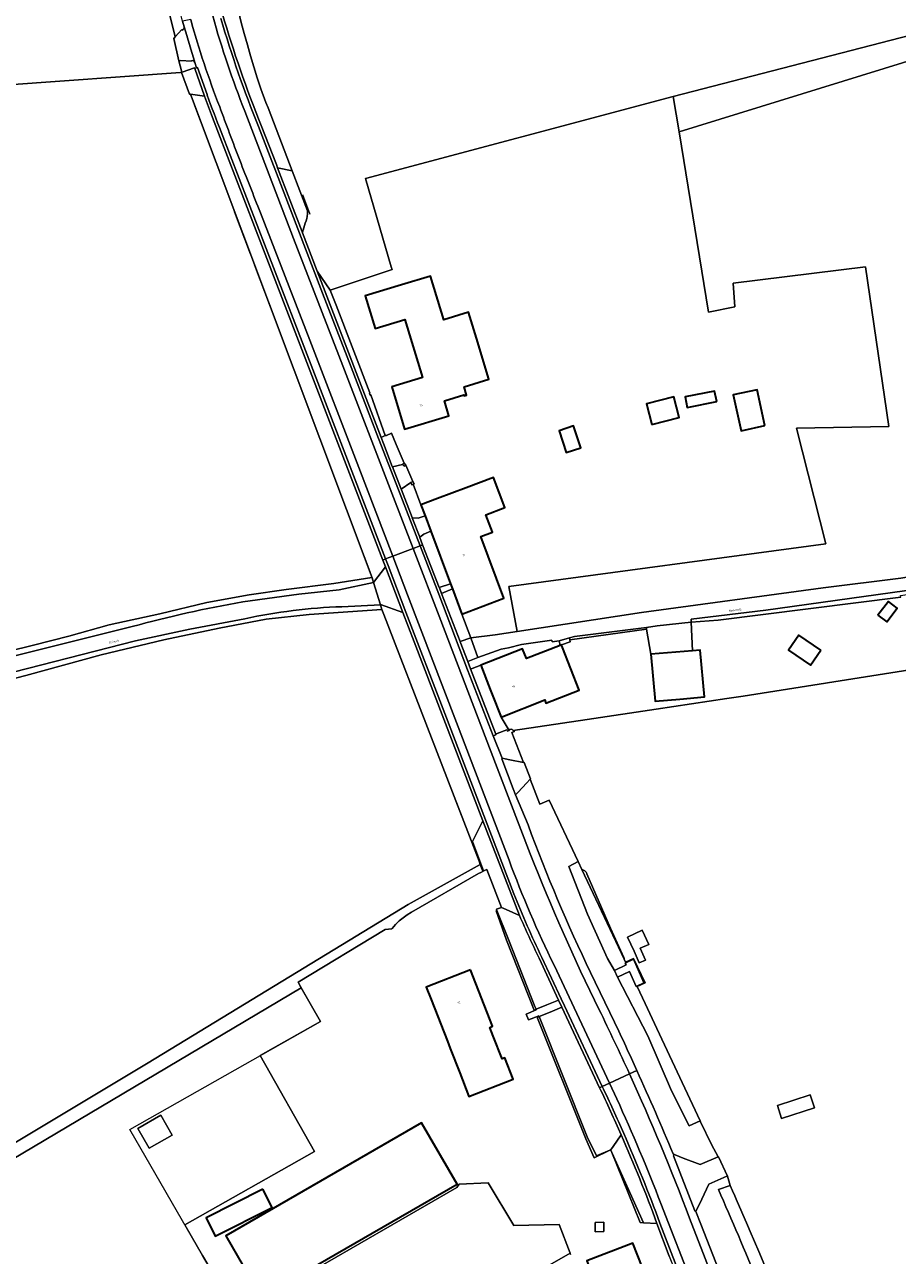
# Model space of a CAD drawing. Header units: metres. Extents: x 201541 to 204988, y 387833 to 394342.
# Tile 119 of 214: x 203682 to 203836, y 390799 to 391017. Entities that reach past the tile are written whole.
import ezdxf
from ezdxf.enums import TextEntityAlignment as Align

# ---------------------------------------------------------------- set-up
doc = ezdxf.new("R2010")
doc.units = ezdxf.units.M
doc.linetypes.add('IE-TERREINAFSCHEIDING', pattern=[10, 8, -2])
doc.layers.get('Defpoints').update_dxf_attribs({"lineweight": 25})
for name, color, linetype, lineweight in [('B-WE-GR-BOS_LOOF-GV', 40, 'Continuous', 13), ('B-WE-GR-BOUWLAND-GV', 80, 'Continuous', 13), ('B-WE-GR-GRAS-GV', 60, 'Continuous', 13), ('B-WE-GR-GROENVOORZIENING-GV', 80, 'Continuous', 18), ('B-WE-GR-HOUTWAL-GV', 40, 'Continuous', 13), ('B-WE-IE-TERREINAFSCHEIDING-G', 210, 'IE-TERREINAFSCHEIDING', 18), ('B-WE-IE-TERREINAFSCHEIDING_KUNSTMATIG_HEKWERK-G', 20, 'IE-TERREINAFSCHEIDING-KUNSTMATIG', 18), ('B-WE-IE-TERREINAFSCHEIDING_KUNSTMATIG_MUUR-G', 90, 'IE-TERREINAFSCHEIDING-KUNSTMATIG-DICHT', 18), ('B-WE-IE-TERREINAFSCHEIDING_KUNSTMATIG_MUUR-GV', 90, 'Continuous', 18), ('B-WE-OG-BEBOUWING-GV', 7, 'Continuous', 35), ('B-WE-OG-BEBOUWING-T18', 10, 'Continuous', 18), ('B-WE-OG-BEBOUWING_LAGE TRAFO-GV', 7, 'Continuous', 18), ('B-WE-OG-TERREIN_CULTUURSCHEIDING-GV', 7, 'Continuous', 18), ('B-WE-OG-TERREIN_ERF-GV', 7, 'Continuous', 18), ('B-WE-OG-TERREIN_ONBEGROEID-GV', 7, 'Continuous', 18), ('B-WE-OG-WATER_GREPPEL-GV', 160, 'Continuous', 18), ('B-WE-OG-WATER_SLOOT-GV', 120, 'Continuous', 18), ('B-WE-OG-WEG-GV', 7, 'Continuous', 18), ('B-WE-VH-ONVERHARD-GV', 252, 'Continuous', 18), ('B-WE-VH-VERHARDING_ASFALT-GV', 252, 'Continuous', 18), ('B-WE-VH-VERHARDING_BEDRIJFSVLOERPLAAT-GV', 252, 'Continuous', 18), ('B-WE-VH-VERHARDING_BETONSTRAATSTEEN-GV', 252, 'Continuous', 18), ('B-WE-VH-VERHARDING_GESLOTEN-GV', 252, 'Continuous', 18), ('B-WE-VH-VERHARDING_HALFVERHARDING-GV', 252, 'Continuous', 18), ('B-WE-VH-VERHARDING_OPEN-GV', 252, 'Continuous', 18), ('B-WE-VH-VERHARDING_PUIN-GV', 252, 'Continuous', 18)]:
    doc.layers.add(name, color=color, linetype=linetype, lineweight=lineweight)
doc.styles.add('NLCS-ISO-M200-T18', font='NLCS-ISO.ttf', dxfattribs={"height": 0.36})
doc.linetypes.add('IE-TERREINAFSCHEIDING-KUNSTMATIG', pattern='A,4,[82,NLCS.SHX,S=0.75,R=90,X=0,Y=0],4,-2', length=10)
doc.linetypes.add('IE-TERREINAFSCHEIDING-KUNSTMATIG-DICHT', pattern='A,8,-1,[82,NLCS.SHX,S=0.75,R=90,X=0,Y=0],-1', length=10)

msp = doc.modelspace()

# ---------------------------------------------------------------- linework, layer by layer
at = {"layer": 'B-WE-GR-BOS_LOOF-GV'}
msp.add_lwpolyline([(203847.055, 391009.256), (203846.734, 391011.093), (203846.414, 391012.931), (203844.324, 391012.285), (203797.546, 390997.822), (203802.75, 390965.958), (203807.408, 390966.923), (203807.114, 390971.082), (203830.484, 390973.967), (203834.647, 390945.767), (203818.334, 390945.468), (203823.512, 390925), (203767.421, 390917.484), (203768.893, 390909.529), (203790.878, 390912.856), (203823.04, 390917.266), (203836.765, 390918.971), (203847.689, 390920.766), (203866.567, 390923.867)], dxfattribs=at)
at = {"layer": 'B-WE-GR-BOUWLAND-GV'}
for points in [[(203838.351, 390902.726), (203808.871, 390898.094), (203805.989, 390897.662), (203793.516, 390895.793), (203781.308, 390893.963), (203768.243, 390892.005), (203768.442, 390891.847), (203767.982, 390891.681), (203770.054, 390886.369), (203770.176, 390886.344), (203771.309, 390883.488), (203771.216, 390883.389), (203772.924, 390879.011), (203774.603, 390879.696), (203779.713, 390868.836), (203780.372, 390867.436), (203780.443, 390867.421), (203780.556, 390867.386), (203780.664, 390867.34), (203780.768, 390867.283), (203780.866, 390867.216), (203780.956, 390867.14), (203781.039, 390867.055), (203781.113, 390866.963), (203781.177, 390866.864), (203781.232, 390866.759), (203781.256, 390866.696), (203785.416, 390857.067), (203787.797, 390851.897)], [(203787.824, 390851.599), (203788.079, 390851.057), (203789.484, 390851.718), (203791.548, 390847.392), (203790.168, 390846.751), (203791.538, 390843.756), (203793.623, 390839.337), (203801.25, 390823.046), (203801.355, 390822.829), (203803.297, 390818.81), (203804.46, 390816.675), (203804.472, 390816.649), (203804.532, 390816.675), (203806.105, 390813.253), (203806.572, 390811.593), (203806.984, 390810.667), (203807.394, 390809.741), (203807.523, 390809.449), (203807.652, 390809.156), (203809.668, 390804.548), (203810.137, 390803.463), (203811.653, 390799.926), (203813.607, 390795.291)]]:
    msp.add_lwpolyline(points, dxfattribs=at)
for points in [[(203792.224, 390854.209), (203790.691, 390853.516), (203791.599, 390851.395), (203790.503, 390850.931), (203789.604, 390853.025), (203788.412, 390855.469), (203791, 390856.713)], [(203821.485, 390825.337), (203815.675, 390823.448), (203814.927, 390825.752), (203820.736, 390827.641)]]:
    msp.add_lwpolyline(points, close=True, dxfattribs=at)
msp.add_lwpolyline([(203787.797, 390851.897, -0.0603563), (203787.824, 390851.599)], format="xyb", dxfattribs=at)
at = {"layer": 'B-WE-GR-GRAS-GV'}
msp.add_lwpolyline([(203715.657, 391037.08, 0.0307493), (203723.572, 391005.432)], format="xyb", dxfattribs=at)
for points in [[(203724.9, 391002.095), (203729.135, 390990.96), (203731.829, 390983.901), (203731.834, 390983.767), (203731.829, 390983.34), (203731.785, 390982.884), (203731.708, 390982.501), (203731.593, 390982.091), (203731.458, 390981.683), (203731.316, 390981.275), (203731.18, 390980.866), (203731.075, 390980.488), (203731.05, 390980.398), (203730.961, 390979.971), (203733.565, 390973.245), (203735.874, 390969.875), (203746.795, 390973.502), (203746.657, 390973.975), (203742.079, 390989.626), (203796.519, 391004.113), (203843.707, 391016.293), (203843.615, 391016.891)], [(203678.854, 390906.004), (203683.417, 390907.125), (203689.634, 390908.687), (203696.787, 390910.68), (203705.755, 390912.669), (203714.063, 390914.635), (203721.558, 390916.006), (203728.065, 390916.952), (203736.518, 390918.024), (203743.209, 390919.06), (203743.31, 390919.015), (203711.144, 391004.512), (203710.967, 391004.537), (203709.578, 391008.337), (203709.69, 391008.377), (203709.656, 391008.467), (203709.383, 391008.364), (203678.201, 391006.073)], [(203723.572, 391005.432), (203724.501, 391003.027), (203724.9, 391002.095)], [(203669.746, 390812.951), (203703.675, 390833.268), (203749.658, 390861.239), (203762.403, 390868.36), (203762.192, 390868.904), (203745.328, 390912.506), (203745.1, 390913.095), (203744.997, 390913.438), (203732.131, 390912.548), (203724.548, 390911.726), (203716.216, 390910.118), (203706.425, 390908.024), (203695.345, 390905.414), (203682.04, 390901.742), (203672.246, 390899.184)], [(203718.925, 390789.65), (203713.26, 390799.233), (203710.161, 390804.613), (203733.083, 390817.596), (203723.487, 390834.539), (203734.157, 390840.582), (203730.745, 390846.556), (203667.691, 390809.108), (203678.85, 390790.319)], [(203767.81, 390793.63), (203778.289, 390799.644), (203776.356, 390804.68), (203768.358, 390804.502), (203763.796, 390812.059), (203758.641, 390811.851), (203758.256, 390811.232), (203723.938, 390791.422)]]:
    msp.add_lwpolyline(points, dxfattribs=at)
msp.add_lwpolyline([(203703.834, 390818.158), (203701.84, 390821.678), (203705.948, 390824.005), (203707.942, 390820.485)], close=True, dxfattribs=at)
at = {"layer": 'B-WE-GR-GROENVOORZIENING-GV'}
for points in [[(203767.024, 390854.96), (203771.903, 390842.574), (203772.306, 390842.697), (203772.309, 390842.738), (203772.07, 390843.226), (203767.363, 390855.048), (203765.351, 390860.226), (203765.208, 390860.134)], [(203785.312, 390817.857), (203785.281, 390817.856), (203782.971, 390816.827), (203781.303, 390820.191), (203772.805, 390841.437), (203772.771, 390841.521), (203772.76, 390841.551), (203772.633, 390841.502), (203772.644, 390841.469), (203772.534, 390841.174), (203781.073, 390819.862), (203782.527, 390816.479)]]:
    msp.add_lwpolyline(points, close=True, dxfattribs=at)
at = {"layer": 'B-WE-GR-HOUTWAL-GV'}
msp.add_lwpolyline([(203667.691, 390809.108), (203730.745, 390846.556), (203730.187, 390847.532), (203745.593, 390856.84), (203746.746, 390856.933), (203746.813, 390857.025), (203747.402, 390857.712), (203748.044, 390858.348), (203748.737, 390858.929), (203749.474, 390859.451), (203750.252, 390859.912), (203762.073, 390866.719), (203762.513, 390866.946), (203763.174, 390867.287), (203762.959, 390867.203), (203762.865, 390867.163), (203762.403, 390868.36), (203749.658, 390861.239), (203703.675, 390833.268), (203669.746, 390812.951), (203666.711, 390811.134)], close=True, dxfattribs=at)
at = {"layer": 'B-WE-IE-TERREINAFSCHEIDING-G'}
for points in [[(203742.917, 390920.059), (203711.144, 391004.512)], [(203743.31, 390919.015), (203742.917, 390920.059)], [(203745.1, 390913.095), (203745.328, 390912.506), (203762.192, 390868.904), (203762.42, 390868.315)]]:
    msp.add_lwpolyline(points, dxfattribs=at)
at = {"layer": 'B-WE-IE-TERREINAFSCHEIDING_KUNSTMATIG_HEKWERK-G'}
for points in [[(203709.383, 391008.364), (203678.201, 391006.073), (203675.215, 391022.97)], [(203732.296, 390983.26), (203731.024, 390986.705)], [(203678.854, 390906.004), (203683.417, 390907.125), (203689.634, 390908.687), (203696.787, 390910.68), (203705.755, 390912.669), (203714.063, 390914.635), (203721.558, 390916.006), (203728.065, 390916.952), (203736.518, 390918.024), (203743.209, 390919.06)], [(203724.548, 390911.726), (203732.131, 390912.548)], [(203732.131, 390912.548), (203744.997, 390913.438)], [(203706.425, 390908.024), (203716.216, 390910.118)], [(203716.216, 390910.118), (203724.548, 390911.726)], [(203695.345, 390905.414), (203706.425, 390908.024)], [(203682.04, 390901.742), (203695.345, 390905.414)], [(203672.246, 390899.184), (203682.04, 390901.742)], [(203805.989, 390897.662), (203808.871, 390898.094), (203838.351, 390902.726)], [(203781.308, 390893.963), (203793.516, 390895.793)], [(203768.442, 390891.847), (203767.982, 390891.681), (203770.054, 390886.369)], [(203779.713, 390868.836), (203774.603, 390879.696), (203772.924, 390879.011), (203771.216, 390883.389)], [(203745.593, 390856.84), (203746.746, 390856.933)], [(203734.157, 390840.582), (203730.187, 390847.532)], [(203723.684, 390791.862), (203719.228, 390789.138), (203713.26, 390799.233), (203700.442, 390821.486), (203734.157, 390840.582)], [(203776.356, 390804.68), (203768.358, 390804.502), (203763.796, 390812.059), (203758.641, 390811.851)], [(203778.399, 390799.359), (203776.356, 390804.68)]]:
    msp.add_lwpolyline(points, dxfattribs=at)
at = {"layer": 'B-WE-IE-TERREINAFSCHEIDING_KUNSTMATIG_MUUR-G'}
for points in [[(203748.915, 390939.29), (203748.66, 390939.072)], [(203748.66, 390939.072), (203748.942, 390938.744), (203749.213, 390938.944)], [(203749.213, 390938.944), (203748.915, 390939.29)], [(203750.502, 390936.059), (203750.099, 390935.856)], [(203750.52, 390935.55), (203750.71, 390935.646), (203750.502, 390936.059)], [(203750.099, 390935.856), (203750.29, 390935.435)], [(203750.29, 390935.435), (203750.52, 390935.55)], [(203791.796, 390909.954), (203778.24, 390908.075)], [(203778.24, 390908.075), (203778.306, 390907.707), (203776.774, 390907.145)], [(203767.024, 390854.96), (203771.903, 390842.574)], [(203772.534, 390841.174), (203781.073, 390819.862)]]:
    msp.add_lwpolyline(points, dxfattribs=at)
at = {"layer": 'B-WE-IE-TERREINAFSCHEIDING_KUNSTMATIG_MUUR-GV'}
for points in [[(203748.66, 390939.072), (203748.942, 390938.744), (203749.213, 390938.944), (203748.915, 390939.29)], [(203750.502, 390936.059), (203750.099, 390935.856), (203750.29, 390935.435), (203750.52, 390935.55), (203750.71, 390935.646)]]:
    msp.add_lwpolyline(points, close=True, dxfattribs=at)
at = {"layer": 'B-WE-OG-BEBOUWING-GV'}
for points in [[(203746.756, 390952.761), (203749.024, 390945.291), (203756.851, 390947.665), (203756.052, 390950.297), (203759.489, 390951.339), (203759.542, 390951.166), (203759.983, 390951.299), (203759.537, 390952.773), (203763.937, 390954.107), (203761.729, 390961.389), (203760.34, 390965.97), (203755.939, 390964.636), (203753.599, 390972.352), (203748.455, 390970.793), (203742.071, 390968.857), (203743.81, 390963.093), (203749.081, 390964.697), (203752.208, 390954.42)], [(203804.202, 390950.178), (203803.831, 390952.032), (203798.634, 390950.99), (203799.005, 390949.136)], [(203812.711, 390945.932), (203811.375, 390952.248), (203807.12, 390951.33), (203808.51, 390944.99)], [(203792.709, 390946.133), (203797.561, 390947.358), (203796.646, 390950.982), (203791.794, 390949.757)], [(203780.17, 390941.982), (203778.895, 390945.856), (203776.341, 390945.016), (203777.615, 390941.141)], [(203757.502, 390917.06), (203759.15, 390912.606), (203766.569, 390915.427), (203762.495, 390926.286), (203764.552, 390927.058), (203763.384, 390930.168), (203766.722, 390931.42), (203764.729, 390936.728), (203759.878, 390934.908), (203754.866, 390933.028), (203751.886, 390931.91), (203752.67, 390929.94), (203753.644, 390927.251), (203757.135, 390917.962)], [(203832.71, 390912.417), (203834.263, 390911.236), (203836.114, 390913.669), (203834.561, 390914.851)], [(203822.592, 390906.246), (203818.703, 390908.869), (203816.914, 390906.216), (203820.803, 390903.593)], [(203776.774, 390907.145), (203776.526, 390907.054), (203770.546, 390904.723), (203769.883, 390906.431), (203762.483, 390903.557), (203764.175, 390899.288), (203764.53, 390898.381), (203766.067, 390894.403), (203773.789, 390897.422), (203774.017, 390896.839), (203779.903, 390899.14), (203776.948, 390906.699)], [(203799.923, 390906.112), (203792.563, 390905.499), (203793.321, 390897.178), (203797.694, 390897.577), (203802.07, 390897.975), (203801.291, 390906.226)], [(203760.657, 390849.724), (203752.832, 390846.667), (203753.702, 390844.439), (203756.58, 390837.073), (203757.08, 390835.795), (203758.758, 390831.5), (203760.396, 390827.307), (203768.222, 390830.364), (203766.722, 390834.155), (203766.27, 390833.976), (203764.682, 390837.99), (203764.074, 390839.541), (203764.571, 390839.736)], [(203723.684, 390791.862), (203758.286, 390811.837), (203752.037, 390822.662), (203717.435, 390802.686)], [(203723.945, 390810.919), (203713.907, 390805.858), (203715.543, 390802.614), (203725.581, 390807.674)], [(203786.671, 390784.162), (203794.827, 390787.296), (203791.488, 390795.983), (203791.011, 390797.223), (203789.402, 390801.41), (203781.247, 390798.276)]]:
    msp.add_lwpolyline(points, close=True, dxfattribs=at)
at = {"layer": 'B-WE-OG-BEBOUWING_LAGE TRAFO-GV'}
msp.add_lwpolyline([(203784.27, 390803.426), (203784.248, 390804.869), (203784.244, 390805.09), (203782.693, 390805.067), (203782.697, 390804.832), (203782.719, 390803.403)], close=True, dxfattribs=at)
at = {"layer": 'B-WE-OG-TERREIN_CULTUURSCHEIDING-GV'}
msp.add_lwpolyline([(203796.519, 391004.113), (203797.546, 390997.822), (203844.324, 391012.285), (203843.707, 391016.293)], close=True, dxfattribs=at)
at = {"layer": 'B-WE-OG-TERREIN_ERF-GV'}
for points in [[(203708.429, 391014.616), (203705.74, 391025.609), (203704.86, 391029.205), (203704.008, 391034.478), (203703.16, 391039.725), (203702.31, 391039.726), (203701.882, 391044.205), (203701.824, 391044.81), (203701.624, 391046.903), (203700.93, 391054.165), (203701.13, 391054.9), (203702.38, 391059.495), (203702.393, 391060.675), (203702.41, 391062.289), (203702.419, 391063.166), (203702.42, 391063.281), (203702.487, 391069.608), (203702.49, 391069.855), (203703.703, 391069.842), (203703.882, 391072.992), (203703.954, 391074.172), (203704.032, 391074.676)], [(203678.201, 391006.073), (203709.383, 391008.364), (203709.656, 391008.467), (203709.6, 391008.615), (203709.093, 391010.422), (203708.19, 391014.351), (203708.429, 391014.616)], [(203836.745, 390915.612), (203804.447, 390911.548), (203799.684, 390911.172), (203799.923, 390906.112), (203801.291, 390906.226), (203802.07, 390897.975), (203797.694, 390897.577), (203793.321, 390897.178), (203792.563, 390905.499), (203791.796, 390909.954), (203778.24, 390908.075), (203778.306, 390907.707), (203776.774, 390907.145), (203776.948, 390906.699), (203779.903, 390899.14), (203774.017, 390896.839), (203773.789, 390897.422), (203766.067, 390894.403), (203767.481, 390892.024), (203767.571, 390892.065), (203767.53, 390892.177), (203767.963, 390892.227), (203768.243, 390892.005), (203781.308, 390893.963), (203793.516, 390895.793), (203805.989, 390897.662), (203808.871, 390898.094), (203838.351, 390902.726)], [(203795.814, 390799.107), (203793.637, 390804.868), (203791.298, 390804.958), (203791.281, 390804.996), (203790.685, 390805.023), (203785.66, 390817.436), (203785.486, 390817.821), (203785.436, 390817.859), (203785.312, 390817.857), (203782.527, 390816.479), (203781.073, 390819.862), (203772.534, 390841.174), (203772.644, 390841.469), (203772.633, 390841.502), (203770.952, 390840.846), (203770.518, 390841.869), (203772.302, 390842.651), (203772.306, 390842.697), (203771.903, 390842.574), (203767.024, 390854.96), (203765.208, 390860.134), (203765.351, 390860.226), (203765.281, 390860.407), (203766.171, 390860.741), (203763.536, 390867.429), (203763.174, 390867.287), (203762.513, 390866.946), (203762.073, 390866.719), (203750.252, 390859.912), (203749.474, 390859.451), (203748.737, 390858.929), (203748.044, 390858.348), (203747.402, 390857.712), (203746.813, 390857.025), (203746.746, 390856.933), (203745.593, 390856.84), (203730.187, 390847.532), (203730.745, 390846.556), (203734.157, 390840.582), (203723.487, 390834.539), (203733.083, 390817.596), (203710.161, 390804.613), (203713.26, 390799.233), (203718.925, 390789.65)], [(203723.938, 390791.422), (203758.256, 390811.232), (203758.641, 390811.851), (203763.796, 390812.059), (203768.358, 390804.502), (203776.356, 390804.68), (203778.289, 390799.644), (203767.81, 390793.63)], [(203781.247, 390798.276), (203789.402, 390801.41), (203791.011, 390797.223)]]:
    msp.add_lwpolyline(points, dxfattribs=at)
for points in [[(203765.03, 390908.95), (203768.893, 390909.529), (203767.421, 390917.484), (203823.512, 390925), (203818.334, 390945.468), (203834.647, 390945.767), (203830.484, 390973.967), (203807.114, 390971.082), (203807.408, 390966.923), (203802.75, 390965.958), (203797.546, 390997.822), (203796.519, 391004.113), (203742.079, 390989.626), (203746.657, 390973.975), (203746.795, 390973.502), (203735.874, 390969.875), (203736.926, 390967.191), (203742.883, 390951.703), (203742.89, 390951.685), (203742.819, 390951.673), (203742.916, 390951.309), (203743.054, 390951.33), (203745.612, 390944.161), (203745.847, 390944.17), (203746.713, 390944.59), (203747.544, 390942.59), (203748.915, 390939.29), (203749.213, 390938.944), (203750.502, 390936.059), (203750.71, 390935.646), (203750.52, 390935.55), (203751.886, 390931.91), (203754.866, 390933.028), (203759.878, 390934.908), (203764.729, 390936.728), (203766.722, 390931.42), (203763.384, 390930.168), (203764.552, 390927.058), (203762.495, 390926.286), (203766.569, 390915.427), (203759.15, 390912.606), (203760.704, 390908.422)], [(203749.024, 390945.291), (203746.756, 390952.761), (203752.208, 390954.42), (203749.081, 390964.697), (203743.81, 390963.093), (203742.071, 390968.857), (203748.455, 390970.793), (203753.599, 390972.352), (203755.939, 390964.636), (203760.34, 390965.97), (203761.729, 390961.389), (203763.937, 390954.107), (203759.537, 390952.773), (203759.983, 390951.299), (203759.542, 390951.166), (203759.489, 390951.339), (203756.052, 390950.297), (203756.851, 390947.665)], [(203804.202, 390950.178), (203799.005, 390949.136), (203798.634, 390950.99), (203803.831, 390952.032)], [(203811.375, 390952.248), (203812.711, 390945.932), (203808.51, 390944.99), (203807.12, 390951.33)], [(203797.561, 390947.358), (203792.709, 390946.133), (203791.794, 390949.757), (203796.646, 390950.982)], [(203780.17, 390941.982), (203777.615, 390941.141), (203776.341, 390945.016), (203778.895, 390945.856)], [(203832.71, 390912.417), (203834.561, 390914.851), (203836.114, 390913.669), (203834.263, 390911.236)], [(203818.703, 390908.869), (203822.592, 390906.246), (203820.803, 390903.593), (203816.914, 390906.216)], [(203765.408, 390891.483), (203765.121, 390891.397), (203765.154, 390891.232), (203764.66, 390891.057), (203766.254, 390887.103), (203766.787, 390887.028), (203767.621, 390886.86), (203770.054, 390886.369), (203767.982, 390891.681), (203768.442, 390891.847), (203768.243, 390892.005), (203767.963, 390892.227), (203767.53, 390892.177), (203767.571, 390892.065), (203767.481, 390892.024), (203767.188, 390891.89), (203767.077, 390892.154)], [(203753.702, 390844.439), (203752.832, 390846.667), (203760.657, 390849.724), (203764.571, 390839.736), (203764.074, 390839.541), (203764.682, 390837.99), (203766.27, 390833.976), (203766.722, 390834.155), (203768.222, 390830.364), (203760.396, 390827.307), (203758.758, 390831.5), (203757.08, 390835.795), (203756.58, 390837.073)], [(203723.684, 390791.862), (203717.435, 390802.686), (203752.037, 390822.662), (203758.286, 390811.837)], [(203723.945, 390810.919), (203725.581, 390807.674), (203715.543, 390802.614), (203713.907, 390805.858)], [(203784.248, 390804.869), (203784.27, 390803.426), (203782.719, 390803.403), (203782.697, 390804.832), (203782.693, 390805.067), (203784.244, 390805.09)]]:
    msp.add_lwpolyline(points, close=True, dxfattribs=at)
at = {"layer": 'B-WE-OG-TERREIN_ONBEGROEID-GV'}
for points in [[(203814.927, 390825.752), (203815.675, 390823.448), (203821.485, 390825.337), (203820.736, 390827.641)], [(203705.948, 390824.005), (203701.84, 390821.678), (203703.834, 390818.158), (203707.942, 390820.485)]]:
    msp.add_lwpolyline(points, close=True, dxfattribs=at)
at = {"layer": 'B-WE-OG-WATER_GREPPEL-GV'}
msp.add_lwpolyline([(203786.102, 390849.621), (203788.183, 390850.612), (203788.031, 390850.895), (203789.464, 390851.587), (203791.346, 390847.399), (203789.964, 390846.774), (203788.778, 390849.395), (203786.633, 390848.436), (203792.01, 390838.06), (203796.205, 390828.305), (203799.305, 390822.162), (203801.25, 390823.046), (203793.623, 390839.337), (203791.538, 390843.756), (203790.168, 390846.751), (203791.548, 390847.392), (203789.484, 390851.718), (203788.079, 390851.057), (203787.824, 390851.599), (203780.372, 390867.436), (203779.713, 390868.836), (203778.085, 390867.959), (203781.381, 390859.566), (203784.872, 390851.726)], close=True, dxfattribs=at)
msp.add_lwpolyline([(203813.607, 390795.291), (203811.653, 390799.926), (203810.137, 390803.463), (203809.668, 390804.548), (203807.652, 390809.156), (203807.523, 390809.449), (203807.394, 390809.741), (203806.984, 390810.667), (203806.572, 390811.593), (203804.508, 390810.885)], dxfattribs=at)
msp.add_lwpolyline([(203804.508, 390810.885, -0.0057416), (203811.474, 390794.513)], format="xyb", dxfattribs=at)
at = {"layer": 'B-WE-OG-WATER_SLOOT-GV'}
msp.add_lwpolyline([(203787.797, 390851.897), (203785.416, 390857.067), (203781.256, 390866.696), (203781.232, 390866.759), (203781.177, 390866.864), (203781.113, 390866.963), (203781.039, 390867.055), (203780.956, 390867.14), (203780.866, 390867.216), (203780.768, 390867.283), (203780.664, 390867.34), (203780.556, 390867.386), (203780.443, 390867.421), (203780.372, 390867.436), (203787.824, 390851.599)], dxfattribs=at)
msp.add_lwpolyline([(203787.824, 390851.599, 0.0603563), (203787.797, 390851.897)], format="xyb", dxfattribs=at)
at = {"layer": 'B-WE-OG-WEG-GV'}
for points in [[(203720.392, 390914.756), (203730.295, 390916.113), (203737.445, 390916.894), (203743.51, 390918.155), (203743.507, 390918.166), (203743.31, 390919.015), (203743.209, 390919.06), (203736.518, 390918.024), (203728.065, 390916.952), (203721.558, 390916.006), (203714.063, 390914.635), (203705.755, 390912.669), (203696.787, 390910.68), (203689.634, 390908.687), (203683.417, 390907.125), (203678.854, 390906.004)], [(203672.246, 390899.184), (203682.04, 390901.742), (203695.345, 390905.414), (203706.425, 390908.024), (203716.216, 390910.118), (203724.548, 390911.726), (203732.131, 390912.548), (203744.997, 390913.438), (203744.754, 390914.253), (203744.738, 390914.259), (203737.928, 390913.902)], [(203720.763, 390911.788), (203711.07, 390909.946), (203701.423, 390907.884), (203675.144, 390901.131)], [(203677.222, 390904.496), (203700.865, 390910.377)], [(203804.508, 390810.885), (203806.572, 390811.593), (203806.105, 390813.253), (203806.001, 390813.219), (203802.821, 390811.817), (203802.811, 390811.812), (203801.544, 390809.171), (203800.485, 390806.964), (203801.378, 390804.771), (203804.019, 390797.977), (203808.489, 390786.558), (203812.125, 390777.101)]]:
    msp.add_lwpolyline(points, dxfattribs=at)
for points in [[(203847.54, 390918.137), (203812.89, 390913.285), (203799.685, 390911.68), (203799.684, 390911.172), (203804.447, 390911.548), (203836.745, 390915.612), (203836.713, 390915.863), (203847.641, 390917.529)], [(203762.848, 390876.047), (203750.717, 390907.683), (203748.733, 390912.857), (203744.75, 390914.266), (203744.754, 390914.253), (203744.997, 390913.438), (203745.1, 390913.095), (203745.328, 390912.506), (203762.192, 390868.904), (203762.403, 390868.36), (203762.865, 390867.163), (203762.959, 390867.203), (203761.043, 390872.371), (203761.737, 390873.784)]]:
    msp.add_lwpolyline(points, close=True, dxfattribs=at)
for points in [[(203700.865, 390910.377, -0.0244499), (203720.392, 390914.756)], [(203737.928, 390913.902, 0.0439559), (203720.763, 390911.788)], [(203811.474, 390794.513, 0.0057416), (203804.508, 390810.885)]]:
    msp.add_lwpolyline(points, format="xyb", dxfattribs=at)
at = {"layer": 'B-WE-VH-ONVERHARD-GV'}
for points in [[(203705.241, 391040.002), (203704.872, 391042.95), (203703.067, 391044.274), (203701.882, 391044.205), (203702.31, 391039.726), (203703.16, 391039.725), (203704.008, 391034.478), (203704.86, 391029.205), (203705.74, 391025.609), (203708.429, 391014.616), (203709.631, 391015.945), (203709.682, 391015.833)], [(203710.025, 391016.438), (203709.766, 391017.421), (203709.515, 391018.377), (203709.242, 391019.362)], [(203711.315, 391010.419), (203711.329, 391010.339), (203709.424, 391010.443), (203709.093, 391010.422), (203709.6, 391008.615), (203709.656, 391008.467), (203709.69, 391008.377), (203711.897, 391009.159), (203711.923, 391009.035)], [(203711.923, 391009.035), (203712.233, 391009.165), (203711.939, 391010.125)], [(203723.669, 390998.959), (203726.343, 390992.062), (203726.557, 390991.474), (203729.135, 390990.96), (203724.9, 391002.095), (203724.501, 391003.027), (203723.572, 391005.432)], [(203796.506, 390817.187), (203796.871, 390816.982), (203798.263, 390816.442), (203801.278, 390815.272), (203801.299, 390815.281), (203804.472, 390816.649), (203804.46, 390816.675), (203803.297, 390818.81), (203801.355, 390822.829), (203801.25, 390823.046), (203799.305, 390822.162), (203796.205, 390828.305), (203792.01, 390838.06), (203786.633, 390848.436), (203786.102, 390849.621), (203784.872, 390851.726), (203781.381, 390859.566), (203778.085, 390867.959), (203779.713, 390868.836), (203774.603, 390879.696), (203772.924, 390879.011), (203771.216, 390883.389), (203770.595, 390882.728), (203769.072, 390881.108), (203768.638, 390880.646), (203770.865, 390875.319)], [(203769.332, 390859.34), (203766.954, 390860.394), (203766.171, 390860.741), (203765.281, 390860.407), (203765.351, 390860.226), (203767.363, 390855.048), (203772.07, 390843.226), (203772.309, 390842.738), (203774.14, 390843.501), (203776.216, 390844.366)], [(203776.216, 390844.366), (203772.809, 390851.75)], [(203781.914, 390849.222), (203786.132, 390840.476)], [(203783.491, 390828.871), (203776.832, 390843.117), (203774.731, 390842.241), (203772.805, 390841.437), (203781.303, 390820.191), (203782.971, 390816.827), (203785.281, 390817.856), (203785.312, 390817.857), (203785.436, 390817.859), (203785.873, 390818.491), (203787.298, 390820.555)]]:
    msp.add_lwpolyline(points, dxfattribs=at)
for points in [[(203723.572, 391005.432, -0.0307493), (203715.657, 391037.08)], [(203716.82, 391018.674, 0.0260114), (203723.669, 390998.959)], [(203709.682, 391015.833, 0.3946875), (203710.025, 391016.438)], [(203711.939, 391010.125, 0.4202166), (203711.315, 391010.419)], [(203770.865, 390875.319, 0.0248069), (203781.914, 390849.222)], [(203772.809, 390851.75, -0.0101811), (203769.332, 390859.34)], [(203786.132, 390840.476, -0.0040688), (203790.099, 390831.89)], [(203790.099, 390831.89, -0.0068082), (203796.506, 390817.187)], [(203787.298, 390820.555, 0.0119356), (203783.491, 390828.871)]]:
    msp.add_lwpolyline(points, format="xyb", dxfattribs=at)
msp.add_lwpolyline([(203711.144, 391004.512), (203743.31, 390919.015), (203743.507, 390918.166), (203745.63, 390920.945), (203745.168, 390922.147), (203724.074, 390977.01), (203716.096, 390997.632), (203714.858, 391000.885), (203713.661, 391004.154)], close=True, dxfattribs=at)
at = {"layer": 'B-WE-VH-VERHARDING_ASFALT-GV'}
for points in [[(203711.21, 391017.684), (203709.766, 391017.421), (203710.025, 391016.438)], [(203711.939, 391010.125), (203712.233, 391009.165), (203712.414, 391009.208), (203714.091, 391004.448), (203714.13, 391004.337)], [(203746.928, 390922.826), (203750.505, 390924.208), (203746.743, 390933.962), (203738.088, 390956.469), (203729.403, 390978.976), (203720.767, 391001.491)], [(203720.767, 391001.491), (203729.403, 390978.976), (203738.088, 390956.469), (203746.743, 390933.962), (203750.505, 390924.208)], [(203716.586, 390997.836), (203724.546, 390977.228), (203733.078, 390955.042), (203741.636, 390932.821), (203745.665, 390922.338), (203746.928, 390922.826)], [(203750.505, 390924.208), (203751.744, 390924.687), (203747.932, 390934.551), (203744.391, 390943.655), (203739.56, 390956.235), (203734.511, 390969.301), (203726.075, 390991.292), (203725.861, 390991.87), (203723.178, 390998.807)], [(203723.558, 390983.52), (203732.249, 390961.003), (203740.929, 390938.528), (203746.928, 390922.826)], [(203746.928, 390922.826), (203740.929, 390938.528), (203732.249, 390961.003), (203723.558, 390983.52)], [(203750.505, 390924.208), (203746.928, 390922.826), (203749.54, 390915.99), (203758.18, 390893.454), (203767.502, 390869.07)], [(203770.865, 390875.319), (203768.638, 390880.646), (203768.228, 390881.705), (203766.21, 390887.027), (203766.254, 390887.103), (203764.66, 390891.057), (203760.168, 390902.731), (203755.045, 390916.144), (203751.744, 390924.687), (203750.505, 390924.208), (203755.418, 390911.471), (203764.018, 390888.949), (203771.243, 390870.222)], [(203771.243, 390870.222), (203764.018, 390888.949), (203755.418, 390911.471), (203750.505, 390924.208)], [(203866.567, 390923.867), (203847.689, 390920.766), (203836.765, 390918.971), (203823.04, 390917.266), (203790.878, 390912.856), (203768.893, 390909.529), (203765.03, 390908.95), (203760.704, 390908.422), (203761.985, 390904.904), (203766.098, 390906.387), (203767.383, 390906.634), (203769.704, 390907.209), (203775.045, 390907.981), (203775.138, 390907.71), (203776.369, 390907.849), (203778.204, 390908.385), (203779.079, 390908.627), (203791.786, 390910.252), (203793.673, 390910.498), (203799.684, 390911.172)], [(203767.502, 390869.07), (203758.18, 390893.454), (203749.54, 390915.99), (203746.928, 390922.826), (203745.665, 390922.338)], [(203745.665, 390922.338), (203746.111, 390921.179), (203749.252, 390912.927), (203756.121, 390895.016), (203763.351, 390876.203), (203768.328, 390863.123)], [(203799.684, 390911.172), (203799.685, 390911.68), (203812.89, 390913.285), (203847.54, 390918.137), (203848.722, 390918.372), (203861.627, 390920.242)], [(203773.287, 390851.908), (203776.69, 390844.598), (203777.288, 390843.347), (203783.964, 390829.116), (203785.225, 390829.686), (203775.44, 390850.552)], [(203775.44, 390850.552), (203785.225, 390829.686), (203788.791, 390831.299)], [(203786.132, 390840.476), (203781.914, 390849.222)], [(203788.791, 390831.299), (203790.099, 390831.89)], [(203790.099, 390831.89), (203788.791, 390831.299)], [(203786.531, 390826.902), (203785.225, 390829.686), (203783.964, 390829.116)], [(203788.791, 390831.299), (203785.225, 390829.686), (203786.531, 390826.902)], [(203812.125, 390777.101), (203808.489, 390786.558), (203804.019, 390797.977), (203801.378, 390804.771), (203800.485, 390806.964), (203800.343, 390807.122), (203796.554, 390816.856), (203796.645, 390816.92), (203796.506, 390817.187)], [(203794.318, 390808.403), (203800.137, 390793.432), (203808.907, 390770.594)], [(203808.907, 390770.594), (203800.137, 390793.432), (203794.318, 390808.403)], [(203816.31, 390766.768), (203816.442, 390766.903), (203814.23, 390770.49), (203814.094, 390770.696), (203811.333, 390774.9), (203808.132, 390783.344), (203799.404, 390805.81)], [(203799.404, 390805.81), (203808.132, 390783.344), (203811.333, 390774.9), (203814.094, 390770.696), (203814.23, 390770.49), (203816.442, 390766.903)], [(203794.153, 390804.934), (203796.836, 390797.924), (203800.807, 390787.537), (203805.04, 390776.409), (203806.939, 390771.414)]]:
    msp.add_lwpolyline(points, dxfattribs=at)
for points in [[(203710.025, 391016.438, 0.0054161), (203711.939, 391010.125)], [(203711.21, 391017.684, 0.0257699), (203716.331, 391002.278)], [(203716.331, 391002.278, -0.0257699), (203711.21, 391017.684)], [(203720.767, 391001.491, -0.0249272), (203715.091, 391018.347)], [(203715.091, 391018.347, 0.0249272), (203720.767, 391001.491)], [(203723.178, 390998.807, -0.0247409), (203716.524, 391017.89)], [(203714.13, 391004.337, 0.0104249), (203716.586, 390997.836)], [(203716.331, 391002.278, 0.004869), (203719.877, 390992.851)], [(203719.877, 390992.851, -0.004869), (203716.331, 391002.278)], [(203719.877, 390992.851, 0.0039801), (203723.558, 390983.52)], [(203723.558, 390983.52, -0.0039801), (203719.877, 390992.851)], [(203781.914, 390849.222, -0.0248069), (203770.865, 390875.319)], [(203767.502, 390869.07, 0.0262383), (203775.44, 390850.552)], [(203775.44, 390850.552, -0.0262383), (203767.502, 390869.07)], [(203783.408, 390842.669, -0.0214505), (203771.243, 390870.222)], [(203771.243, 390870.222, 0.0214505), (203783.408, 390842.669)], [(203768.328, 390863.123, 0.016105), (203773.287, 390851.908)], [(203788.791, 390831.299, 0.0074676), (203783.408, 390842.669)], [(203783.408, 390842.669, -0.0074676), (203788.791, 390831.299)], [(203790.099, 390831.89, 0.0040688), (203786.132, 390840.476)], [(203796.506, 390817.187, 0.0068082), (203790.099, 390831.89)], [(203799.404, 390805.81, 0.0163637), (203788.791, 390831.299)], [(203788.791, 390831.299, -0.0163637), (203799.404, 390805.81)], [(203783.964, 390829.116, -0.0044498), (203787.767, 390820.793)], [(203786.531, 390826.902, -0.0165911), (203794.318, 390808.403)], [(203794.318, 390808.403, 0.0165911), (203786.531, 390826.902)], [(203787.767, 390820.793, -0.0158797), (203794.153, 390804.934)]]:
    msp.add_lwpolyline(points, format="xyb", dxfattribs=at)
at = {"layer": 'B-WE-VH-VERHARDING_BEDRIJFSVLOERPLAAT-GV'}
msp.add_lwpolyline([(203788.412, 390855.469), (203789.604, 390853.025), (203790.503, 390850.931), (203791.599, 390851.395), (203790.691, 390853.516), (203792.224, 390854.209), (203791, 390856.713)], close=True, dxfattribs=at)
at = {"layer": 'B-WE-VH-VERHARDING_BETONSTRAATSTEEN-GV'}
for points in [[(203723.669, 390998.959, -0.0260114), (203716.82, 391018.674)], [(203716.524, 391017.89, 0.0247409), (203723.178, 390998.807)], [(203716.586, 390997.836, -0.0104249), (203714.13, 391004.337)], [(203773.287, 390851.908, -0.016105), (203768.328, 390863.123)], [(203769.332, 390859.34, 0.0101811), (203772.809, 390851.75)], [(203783.491, 390828.871, -0.0119356), (203787.298, 390820.555)], [(203787.767, 390820.793, 0.0044498), (203783.964, 390829.116)], [(203794.153, 390804.934, 0.0158797), (203787.767, 390820.793)], [(203793.637, 390804.868, 0.0162545), (203787.298, 390820.555)], [(203787.298, 390820.555, -0.0162545), (203793.637, 390804.868)]]:
    msp.add_lwpolyline(points, format="xyb", dxfattribs=at)
for points in [[(203711.144, 391004.512), (203713.661, 391004.154), (203711.923, 391009.035), (203711.897, 391009.159), (203709.69, 391008.377), (203709.578, 391008.337), (203710.967, 391004.537)], [(203726.557, 390991.474), (203730.89, 390980.154), (203730.961, 390979.971), (203731.05, 390980.398), (203731.075, 390980.488), (203731.18, 390980.866), (203731.316, 390981.275), (203731.458, 390981.683), (203731.593, 390982.091), (203731.708, 390982.501), (203731.785, 390982.884), (203731.829, 390983.34), (203731.834, 390983.767), (203731.829, 390983.901), (203729.135, 390990.96)], [(203734.985, 390969.578), (203744.872, 390943.834), (203745.612, 390944.161), (203743.054, 390951.33), (203742.916, 390951.309), (203742.819, 390951.673), (203742.89, 390951.685), (203742.883, 390951.703), (203736.926, 390967.191), (203735.874, 390969.875), (203733.565, 390973.245)], [(203751.744, 390924.687), (203755.045, 390916.144), (203760.168, 390902.731), (203764.66, 390891.057), (203765.154, 390891.232), (203765.121, 390891.397), (203760.675, 390902.896), (203760.175, 390904.19), (203760.171, 390904.201), (203758.826, 390907.715), (203758.818, 390907.737), (203755.565, 390916.238), (203755.183, 390917.218), (203755.153, 390917.294), (203752.208, 390924.867)], [(203743.507, 390918.166), (203743.51, 390918.155), (203744.738, 390914.259), (203744.754, 390914.253), (203744.75, 390914.266), (203748.733, 390912.857), (203745.63, 390920.945)], [(203761.985, 390904.904), (203760.704, 390908.422), (203758.818, 390907.737), (203758.826, 390907.715), (203760.171, 390904.201)], [(203770.054, 390886.369), (203767.621, 390886.86), (203766.787, 390887.028), (203766.254, 390887.103), (203766.21, 390887.027), (203768.228, 390881.705), (203768.638, 390880.646), (203769.072, 390881.108), (203770.595, 390882.728), (203771.216, 390883.389), (203771.309, 390883.488), (203770.176, 390886.344)], [(203769.332, 390859.34), (203762.848, 390876.047), (203761.737, 390873.784), (203761.043, 390872.371), (203762.959, 390867.203), (203763.174, 390867.287), (203763.536, 390867.429), (203766.171, 390860.741), (203766.954, 390860.394)], [(203786.633, 390848.436), (203788.778, 390849.395), (203789.964, 390846.774), (203791.346, 390847.399), (203789.464, 390851.587), (203788.031, 390850.895), (203788.183, 390850.612), (203786.102, 390849.621)], [(203776.832, 390843.117), (203776.216, 390844.366), (203774.14, 390843.501), (203772.309, 390842.738), (203772.306, 390842.697), (203772.302, 390842.651), (203770.518, 390841.869), (203770.952, 390840.846), (203772.633, 390841.502), (203772.76, 390841.551), (203772.771, 390841.521), (203772.805, 390841.437), (203774.731, 390842.241)], [(203796.506, 390817.187), (203796.645, 390816.92), (203796.554, 390816.856), (203800.343, 390807.122), (203800.485, 390806.964), (203801.544, 390809.171), (203802.811, 390811.812), (203802.821, 390811.817), (203806.001, 390813.219), (203806.105, 390813.253), (203804.532, 390816.675), (203804.472, 390816.649), (203801.299, 390815.281), (203801.278, 390815.272), (203798.263, 390816.442), (203796.871, 390816.982)]]:
    msp.add_lwpolyline(points, close=True, dxfattribs=at)
for points in [[(203714.13, 391004.337), (203714.091, 391004.448), (203712.414, 391009.208), (203712.233, 391009.165), (203711.923, 391009.035), (203713.661, 391004.154), (203714.858, 391000.885), (203716.096, 390997.632), (203724.074, 390977.01), (203745.168, 390922.147), (203745.665, 390922.338)], [(203745.665, 390922.338), (203741.636, 390932.821), (203733.078, 390955.042), (203724.546, 390977.228), (203716.586, 390997.836)], [(203723.178, 390998.807), (203725.861, 390991.87), (203726.075, 390991.292)], [(203726.075, 390991.292), (203734.511, 390969.301), (203739.56, 390956.235), (203744.391, 390943.655), (203747.932, 390934.551), (203751.744, 390924.687), (203752.208, 390924.867), (203751.706, 390926.159), (203751.693, 390926.191), (203750.385, 390929.586), (203750.361, 390929.649), (203748.458, 390934.588), (203748.422, 390934.681), (203746.861, 390938.657), (203746.845, 390938.697), (203745.281, 390942.769), (203744.872, 390943.834), (203734.985, 390969.578), (203733.565, 390973.245), (203730.961, 390979.971), (203730.89, 390980.154), (203726.557, 390991.474), (203726.343, 390992.062), (203723.669, 390998.959)], [(203768.328, 390863.123), (203763.351, 390876.203), (203756.121, 390895.016), (203749.252, 390912.927), (203746.111, 390921.179), (203745.665, 390922.338), (203745.168, 390922.147), (203745.63, 390920.945), (203748.733, 390912.857), (203750.717, 390907.683), (203762.848, 390876.047), (203769.332, 390859.34)], [(203772.809, 390851.75), (203776.216, 390844.366), (203776.832, 390843.117), (203783.491, 390828.871), (203783.964, 390829.116), (203777.288, 390843.347), (203776.69, 390844.598), (203773.287, 390851.908)], [(203783.964, 390829.116), (203783.491, 390828.871)], [(203787.298, 390820.555), (203785.873, 390818.491), (203785.436, 390817.859), (203785.486, 390817.821), (203785.66, 390817.436), (203791.281, 390804.996), (203791.298, 390804.958), (203793.637, 390804.868)], [(203793.637, 390804.868), (203795.814, 390799.107), (203796.289, 390797.898), (203796.332, 390797.787), (203796.353, 390797.734), (203800.343, 390787.314), (203802.266, 390782.249), (203805.419, 390773.943), (203805.656, 390773.351), (203806.499, 390771.24)], [(203806.939, 390771.414), (203805.04, 390776.409), (203800.807, 390787.537), (203796.836, 390797.924), (203794.153, 390804.934)]]:
    msp.add_lwpolyline(points, dxfattribs=at)
at = {"layer": 'B-WE-VH-VERHARDING_GESLOTEN-GV'}
msp.add_lwpolyline([(203776.369, 390907.849), (203776.526, 390907.054), (203776.774, 390907.145), (203778.306, 390907.707), (203778.24, 390908.075), (203778.204, 390908.385)], close=True, dxfattribs=at)
at = {"layer": 'B-WE-VH-VERHARDING_HALFVERHARDING-GV'}
for points in [[(203748.915, 390939.29), (203747.544, 390942.59), (203746.713, 390944.59), (203745.847, 390944.17), (203745.612, 390944.161), (203744.872, 390943.834), (203745.281, 390942.769), (203746.845, 390938.697), (203746.861, 390938.657), (203748.66, 390939.072)], [(203751.886, 390931.91), (203750.52, 390935.55), (203750.29, 390935.435), (203750.099, 390935.856), (203748.422, 390934.681), (203748.458, 390934.588), (203750.361, 390929.649), (203750.385, 390929.586), (203751.432, 390929.554), (203752.67, 390929.94)], [(203757.135, 390917.962), (203753.644, 390927.251), (203752.412, 390926.754), (203751.693, 390926.191), (203751.706, 390926.159), (203752.208, 390924.867), (203755.153, 390917.294)], [(203759.15, 390912.606), (203757.502, 390917.06), (203755.565, 390916.238), (203758.818, 390907.737), (203760.704, 390908.422)], [(203791.786, 390910.252), (203779.079, 390908.627), (203778.204, 390908.385), (203778.24, 390908.075), (203791.796, 390909.954)], [(203760.171, 390904.201), (203760.175, 390904.19), (203760.675, 390902.896), (203760.942, 390902.988), (203762.483, 390903.557), (203769.883, 390906.431), (203770.546, 390904.723), (203776.526, 390907.054), (203776.369, 390907.849), (203775.138, 390907.71), (203775.045, 390907.981), (203769.704, 390907.209), (203767.383, 390906.634), (203766.098, 390906.387), (203761.985, 390904.904)]]:
    msp.add_lwpolyline(points, close=True, dxfattribs=at)
at = {"layer": 'B-WE-VH-VERHARDING_OPEN-GV'}
for points in [[(203710.025, 391016.438, -0.3946875), (203709.682, 391015.833)], [(203711.939, 391010.125, -0.0054161), (203710.025, 391016.438)], [(203711.315, 391010.419, -0.4202166), (203711.939, 391010.125)]]:
    msp.add_lwpolyline(points, format="xyb", dxfattribs=at)
for points in [[(203709.682, 391015.833), (203709.631, 391015.945), (203708.429, 391014.616), (203708.19, 391014.351)], [(203708.19, 391014.351), (203709.093, 391010.422), (203709.424, 391010.443), (203711.329, 391010.339), (203711.315, 391010.419)]]:
    msp.add_lwpolyline(points, dxfattribs=at)
for points in [[(203750.502, 390936.059), (203749.213, 390938.944), (203748.942, 390938.744), (203748.66, 390939.072), (203746.861, 390938.657), (203748.422, 390934.681), (203750.099, 390935.856)], [(203753.644, 390927.251), (203752.67, 390929.94), (203751.432, 390929.554), (203750.385, 390929.586), (203751.693, 390926.191), (203752.412, 390926.754)], [(203757.502, 390917.06), (203757.135, 390917.962), (203755.153, 390917.294), (203755.183, 390917.218), (203755.565, 390916.238)], [(203791.786, 390910.252), (203791.796, 390909.954), (203792.563, 390905.499), (203799.923, 390906.112), (203799.684, 390911.172), (203793.673, 390910.498)], [(203760.675, 390902.896), (203765.121, 390891.397), (203765.408, 390891.483), (203767.077, 390892.154), (203767.188, 390891.89), (203767.481, 390892.024), (203766.067, 390894.403), (203764.53, 390898.381), (203764.175, 390899.288), (203762.483, 390903.557), (203760.942, 390902.988)], [(203785.66, 390817.436), (203790.685, 390805.023), (203791.281, 390804.996)]]:
    msp.add_lwpolyline(points, close=True, dxfattribs=at)
at = {"layer": 'B-WE-VH-VERHARDING_PUIN-GV'}
for points in [[(203737.928, 390913.902), (203744.738, 390914.259), (203743.51, 390918.155), (203737.445, 390916.894), (203730.295, 390916.113), (203720.392, 390914.756)], [(203675.144, 390901.131), (203701.423, 390907.884), (203711.07, 390909.946), (203720.763, 390911.788)], [(203700.865, 390910.377), (203677.222, 390904.496)]]:
    msp.add_lwpolyline(points, dxfattribs=at)
for points in [[(203720.392, 390914.756, 0.0244499), (203700.865, 390910.377)], [(203720.763, 390911.788, -0.0439559), (203737.928, 390913.902)]]:
    msp.add_lwpolyline(points, format="xyb", dxfattribs=at)

# ---------------------------------------------------------------- texts
at = {"layer": 'B-WE-OG-BEBOUWING-T18', "style": 'NLCS-ISO-M200-T18'}
for s, rotation, p in [('15', 16.8, (203751.922, 390949.516)), ('17', 20.6, (203759.511, 390923.009)), ('19', 21.1, (203768.275, 390899.788)), ('12', 21.4, (203758.633, 390843.925))]:
    msp.add_text(s, height=0.36, rotation=rotation, dxfattribs=at).set_placement(p, align=Align.MIDDLE)
at = {"layer": 'Defpoints', "color": 250, "style": 'NLCS-ISO-M200-T18'}
for s, rotation, p in [('Beekveld', 6.9, (203807.456, 390913.336)), ('Elshout', 14.3, (203697.596, 390907.73))]:
    msp.add_text(s, height=0.36, rotation=rotation, dxfattribs=at).set_placement(p, align=Align.MIDDLE)

doc.saveas('drawing.dxf')
